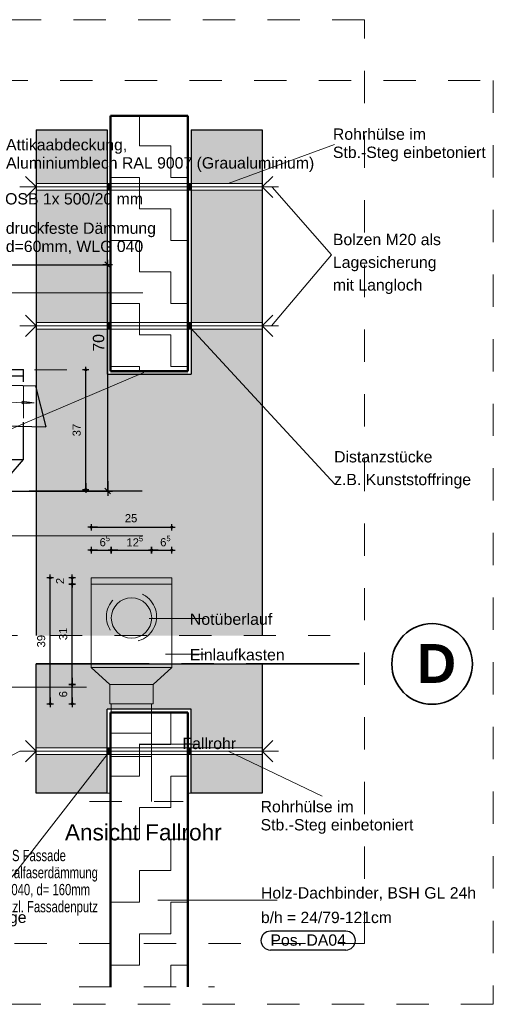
# Model space of a CAD drawing. Header units: metres. Extents: x 1314 to 1415, y -87 to -52.
# Tile 194 of 256: x 1397.58 to 1399.05, y -72.08 to -69.03. Entities that reach past the tile are written whole.
import ezdxf

# ---------------------------------------------------------------- set-up
doc = ezdxf.new("R2010")
doc.units = ezdxf.units.M
doc.header["$PDMODE"] = 65
for name, pattern in [('AUSGEZOGEN', [0]), ('PUNKT2_S9', [0.0015, 0, -0.0015]), ('STRICHLINIE_S4', [0.008, 0.006, -0.002]), ('STRICHPUNKT2_S5', [0.5, 0.35, -0.05, 0.05, -0.05]), ('VERDECKT2_S2', [0.15, 0.1, -0.05])]:
    doc.linetypes.add(name, pattern=pattern)
for name, color, linetype, lineweight in [('XR$11$Achsen', 4, 'AUSGEZOGEN', 13), ('XR$11$Allgemein', 4, 'AUSGEZOGEN', 13), ('XR$11$Muster', 4, 'AUSGEZOGEN', 13), ('XR$11$Text 1_100', 3, 'AUSGEZOGEN', 18), ('XR$11$Text 1_50', 3, 'AUSGEZOGEN', 18), ('XR$11$Wand', 1, 'AUSGEZOGEN', 50), ('XR$11$Wand Mauerwerk tr_1', 42, 'AUSGEZOGEN', 18), ('XR$7$Allgemein', 4, 'AUSGEZOGEN', 13), ('XR$7$Design', 4, 'AUSGEZOGEN', 13), ('XR$7$Maßlinie 1_100', 7, 'AUSGEZOGEN', 25), ('XR$7$Maßlinie 1_50', 7, 'AUSGEZOGEN', 25), ('XR$7$Text 1_100', 3, 'AUSGEZOGEN', 18), ('XR$7$Text 1_50', 3, 'AUSGEZOGEN', 18), ('XR$7$Wand', 1, 'AUSGEZOGEN', 50), ('XR$7$Wand Mauerwerk tr_1', 42, 'AUSGEZOGEN', 18)]:
    doc.layers.add(name, color=color, linetype=linetype, lineweight=lineweight)
doc.styles.add('ARIAL', font='arial.ttf')
doc.dimstyles.new('DIMSTYLE_30', dxfattribs={"dimtxt": 0.025, "dimasz": 0.02, "dimexe": 0, "dimexo": 1e-06, "dimgap": 0.0125, "dimtad": 2, "dimdec": 1, "dimlfac": 100, "dimrnd": 0.5, "dimzin": 4, "dimdsep": 46, "dimtxsty": 'ARIAL', "dimblk1": 'ALL_ML_KREIS', "dimblk2": 'ALL_ML_KREIS', "dimsah": 1, "dimcen": 0, "dimse1": 1, "dimse2": 1, "dimclrd": 7, "dimclre": 7, "dimclrt": 7, "dimadec": 0, "dimazin": 0, "dimtfac": 1, "dimtdec": 0, "dimtix": 1, "dimtmove": 2, "dimatfit": 3, "dimfxl": 0, "dimtzin": 0, "dimlwd": 0, "dimlwe": 25, "dimarcsym": 0})
doc.dimstyles.new('DIMSTYLE_31', dxfattribs={"dimtxt": 0.025, "dimasz": 0.02, "dimexe": 0, "dimexo": 1e-06, "dimgap": 0.0125, "dimtad": 2, "dimdec": 1, "dimlfac": 100, "dimrnd": 0.5, "dimzin": 4, "dimdsep": 46, "dimtxsty": 'ARIAL', "dimblk1": 'ALL_ML_KREIS', "dimblk2": 'ALL_ML_KREIS', "dimsah": 1, "dimcen": 0, "dimse1": 1, "dimse2": 1, "dimclrd": 7, "dimclre": 7, "dimclrt": 7, "dimadec": 0, "dimazin": 0, "dimtfac": 1, "dimtdec": 0, "dimtix": 1, "dimtmove": 2, "dimatfit": 3, "dimfxl": 0, "dimtzin": 0, "dimlwd": 0, "dimlwe": 25, "dimarcsym": 0})
doc.dimstyles.new('DIMSTYLE_37', dxfattribs={"dimtxt": 0.025, "dimasz": 0.02, "dimexe": 0, "dimexo": 1e-06, "dimgap": 0.0125, "dimtad": 2, "dimdec": 1, "dimlfac": 100, "dimrnd": 0.5, "dimzin": 4, "dimdsep": 46, "dimtxsty": 'ARIAL', "dimblk1": 'ALL_ML_KREIS', "dimblk2": 'ALL_ML_KREIS', "dimsah": 1, "dimcen": 0, "dimse1": 1, "dimse2": 1, "dimclrd": 7, "dimclre": 7, "dimclrt": 7, "dimadec": 0, "dimazin": 0, "dimtfac": 1, "dimtdec": 0, "dimtix": 1, "dimtmove": 2, "dimatfit": 3, "dimfxl": 0, "dimtvp": 1.2, "dimtzin": 0, "dimlwd": 0, "dimlwe": 25, "dimarcsym": 0})
doc.dimstyles.new('DIMSTYLE_38', dxfattribs={"dimtxt": 0.025, "dimasz": 0.02, "dimexe": 0, "dimexo": 1e-06, "dimgap": 0.0125, "dimtad": 2, "dimdec": 1, "dimlfac": 100, "dimrnd": 0.5, "dimzin": 4, "dimdsep": 46, "dimtxsty": 'ARIAL', "dimblk1": 'ALL_ML_KREIS', "dimblk2": 'ALL_ML_KREIS', "dimsah": 1, "dimcen": 0, "dimse1": 1, "dimse2": 1, "dimclrd": 7, "dimclre": 7, "dimclrt": 7, "dimadec": 0, "dimazin": 0, "dimtfac": 1, "dimtdec": 0, "dimtix": 1, "dimtmove": 2, "dimatfit": 3, "dimfxl": 0, "dimtvp": 1.2, "dimtzin": 0, "dimlwd": 0, "dimlwe": 25, "dimarcsym": 0})
doc.dimstyles.new('DIMSTYLE_39', dxfattribs={"dimtxt": 0.035, "dimasz": 0.03, "dimexe": 0, "dimexo": 0, "dimgap": 0.0175, "dimtad": 2, "dimdec": 1, "dimlfac": 100, "dimrnd": 1, "dimzin": 4, "dimdsep": 46, "dimtxsty": 'ARIAL', "dimblk1": 'ALL_ML_STRICH', "dimblk2": 'ALL_ML_STRICH', "dimsah": 1, "dimcen": 0, "dimclrd": 3, "dimclre": 3, "dimclrt": 3, "dimadec": 0, "dimazin": 0, "dimtfac": 1, "dimtdec": 0, "dimtix": 1, "dimtmove": 2, "dimatfit": 3, "dimfxl": 0, "dimtzin": 0, "dimlwd": 0, "dimlwe": 25, "dimarcsym": 0})

# ---------------------------------------------------------------- blocks, each defined once
blk = doc.blocks.new('ALL_ML_KREIS')
at = {"color": 0, "linetype": 'ByBlock', "lineweight": -2}
for p, q in [((-1, 0), (0.5, 0)), ((0, -0.5), (0, 0.5))]:
    blk.add_line(p, q, dxfattribs=at)
blk.add_circle((0, 0), 0.15, dxfattribs=at)
blk = doc.blocks.new('*D278')
at = {"layer": 'DEFPOINTS', "color": 7, "linetype": 'AUSGEZOGEN', "lineweight": 25, "transparency": 33554687}
for p in [(1397.8054, -70.6), (1397.8054, -70.7687), (1398.0554, -70.7687)]:
    blk.add_point(p, dxfattribs=at)
at = {"layer": 'XR$7$Maßlinie 1_100', "color": 7, "linetype": 'AUSGEZOGEN', "lineweight": -2, "transparency": 33554687}
blk.add_line((1397.8054, -70.6), (1398.0554, -70.6), dxfattribs=at)
at = {"layer": 'XR$7$Maßlinie 1_100', "color": 7, "linetype": 'AUSGEZOGEN', "lineweight": 25, "transparency": 33554687, "xscale": 0.02, "yscale": 0.02, "zscale": 0.02, "rotation": 180}
blk.add_blockref('ALL_ML_KREIS', (1397.8054, -70.6), dxfattribs=at)
at = {"layer": 'XR$7$Maßlinie 1_100', "color": 7, "linetype": 'AUSGEZOGEN', "lineweight": 25, "transparency": 33554687, "xscale": 0.02, "yscale": 0.02, "zscale": 0.02}
blk.add_blockref('ALL_ML_KREIS', (1398.0554, -70.6), dxfattribs=at)
at = {"layer": 'XR$7$Maßlinie 1_100', "color": 7, "linetype": 'AUSGEZOGEN', "lineweight": 25, "transparency": 33554687, "insert": (1397.9291, -70.5721), "char_height": 0.025, "width": 0.1, "attachment_point": 5, "style": 'ARIAL'}
blk.add_mtext('\\A1;{\\A1;{25\\H0.016500;\\S^ ;}}', dxfattribs=at)
blk = doc.blocks.new('*D292')
at = {"layer": 'DEFPOINTS', "color": 7, "linetype": 'AUSGEZOGEN', "lineweight": 25, "transparency": 33554687}
for p in [(1397.8054, -70.6707), (1397.8054, -70.7687), (1397.8679, -71.1958)]:
    blk.add_point(p, dxfattribs=at)
at = {"layer": 'XR$7$Maßlinie 1_100', "color": 7, "linetype": 'AUSGEZOGEN', "lineweight": -2, "transparency": 33554687}
blk.add_line((1397.8054, -70.6707), (1397.8679, -70.6707), dxfattribs=at)
at = {"layer": 'XR$7$Maßlinie 1_100', "color": 7, "linetype": 'AUSGEZOGEN', "lineweight": 25, "transparency": 33554687, "xscale": 0.02, "yscale": 0.02, "zscale": 0.02, "rotation": 180}
blk.add_blockref('ALL_ML_KREIS', (1397.8054, -70.6707), dxfattribs=at)
at = {"layer": 'XR$7$Maßlinie 1_100', "color": 7, "linetype": 'AUSGEZOGEN', "lineweight": 25, "transparency": 33554687, "xscale": 0.02, "yscale": 0.02, "zscale": 0.02}
blk.add_blockref('ALL_ML_KREIS', (1397.8679, -70.6707), dxfattribs=at)
at = {"layer": 'XR$7$Maßlinie 1_100', "color": 7, "linetype": 'AUSGEZOGEN', "lineweight": 25, "transparency": 33554687, "insert": (1397.8477, -70.6428), "char_height": 0.025, "width": 0.075, "attachment_point": 5, "style": 'ARIAL'}
blk.add_mtext('\\A1;{\\A1;{6\\H0.016500;\\S5^ ;}}', dxfattribs=at)
blk = doc.blocks.new('*D293')
at = {"layer": 'DEFPOINTS', "color": 7, "linetype": 'AUSGEZOGEN', "lineweight": 25, "transparency": 33554687}
for p in [(1397.8679, -70.6707), (1397.8679, -71.1958), (1397.9928, -71.1996)]:
    blk.add_point(p, dxfattribs=at)
at = {"layer": 'XR$7$Maßlinie 1_100', "color": 7, "linetype": 'AUSGEZOGEN', "lineweight": -2, "transparency": 33554687}
blk.add_line((1397.8679, -70.6707), (1397.9928, -70.6707), dxfattribs=at)
at = {"layer": 'XR$7$Maßlinie 1_100', "color": 7, "linetype": 'AUSGEZOGEN', "lineweight": 25, "transparency": 33554687, "xscale": 0.02, "yscale": 0.02, "zscale": 0.02, "rotation": 180}
blk.add_blockref('ALL_ML_KREIS', (1397.8679, -70.6707), dxfattribs=at)
at = {"layer": 'XR$7$Maßlinie 1_100', "color": 7, "linetype": 'AUSGEZOGEN', "lineweight": 25, "transparency": 33554687, "xscale": 0.02, "yscale": 0.02, "zscale": 0.02}
blk.add_blockref('ALL_ML_KREIS', (1397.9928, -70.6707), dxfattribs=at)
at = {"layer": 'XR$7$Maßlinie 1_100', "color": 7, "linetype": 'AUSGEZOGEN', "lineweight": 25, "transparency": 33554687, "insert": (1397.9405, -70.6432), "char_height": 0.025, "width": 0.1, "attachment_point": 5, "style": 'ARIAL'}
blk.add_mtext('\\A1;{\\A1;{12\\H0.016500;\\S5^ ;}}', dxfattribs=at)
blk = doc.blocks.new('*D294')
at = {"layer": 'DEFPOINTS', "color": 7, "linetype": 'AUSGEZOGEN', "lineweight": 25, "transparency": 33554687}
for p in [(1397.9928, -70.6707), (1398.0554, -70.7687), (1397.9928, -71.1996)]:
    blk.add_point(p, dxfattribs=at)
at = {"layer": 'XR$7$Maßlinie 1_100', "color": 7, "linetype": 'AUSGEZOGEN', "lineweight": -2, "transparency": 33554687}
blk.add_line((1397.9928, -70.6707), (1398.0554, -70.6707), dxfattribs=at)
at = {"layer": 'XR$7$Maßlinie 1_100', "color": 7, "linetype": 'AUSGEZOGEN', "lineweight": 25, "transparency": 33554687, "xscale": 0.02, "yscale": 0.02, "zscale": 0.02, "rotation": 180}
blk.add_blockref('ALL_ML_KREIS', (1397.9928, -70.6707), dxfattribs=at)
at = {"layer": 'XR$7$Maßlinie 1_100', "color": 7, "linetype": 'AUSGEZOGEN', "lineweight": 25, "transparency": 33554687, "xscale": 0.02, "yscale": 0.02, "zscale": 0.02}
blk.add_blockref('ALL_ML_KREIS', (1398.0554, -70.6707), dxfattribs=at)
at = {"layer": 'XR$7$Maßlinie 1_100', "color": 7, "linetype": 'AUSGEZOGEN', "lineweight": 25, "transparency": 33554687, "insert": (1398.0352, -70.6428), "char_height": 0.025, "width": 0.075, "attachment_point": 5, "style": 'ARIAL'}
blk.add_mtext('\\A1;{\\A1;{6\\H0.016500;\\S5^ ;}}', dxfattribs=at)
blk = doc.blocks.new('*D296')
at = {"layer": 'DEFPOINTS', "color": 7, "linetype": 'AUSGEZOGEN', "lineweight": 25, "transparency": 33554687}
for p in [(1397.8054, -70.7562), (1397.6789, -71.1462), (1397.8629, -71.1462)]:
    blk.add_point(p, dxfattribs=at)
at = {"layer": 'XR$7$Maßlinie 1_100', "color": 7, "linetype": 'AUSGEZOGEN', "lineweight": -2, "transparency": 33554687}
blk.add_line((1397.6789, -71.1462), (1397.6789, -70.7562), dxfattribs=at)
at = {"layer": 'XR$7$Maßlinie 1_100', "color": 7, "linetype": 'AUSGEZOGEN', "lineweight": 25, "transparency": 33554687, "xscale": 0.02, "yscale": 0.02, "zscale": 0.02}
for p, rotation in [((1397.6789, -70.7562), 90), ((1397.6789, -71.1462), 270)]:
    blk.add_blockref('ALL_ML_KREIS', p, dxfattribs=dict(at, rotation=rotation))
at = {"layer": 'XR$7$Maßlinie 1_100', "color": 7, "linetype": 'AUSGEZOGEN', "lineweight": 25, "transparency": 33554687, "insert": (1397.651, -70.9524), "char_height": 0.025, "width": 0.1, "attachment_point": 5, "rotation": 90, "style": 'ARIAL'}
blk.add_mtext('\\A1;{\\A1;{39\\H0.016500;\\S^ ;}}', dxfattribs=at)
blk = doc.blocks.new('*D297')
at = {"layer": 'DEFPOINTS', "color": 7, "linetype": 'AUSGEZOGEN', "lineweight": 25, "transparency": 33554687}
for p in [(1397.8629, -71.0862), (1397.7469, -71.1462), (1397.8629, -71.1462)]:
    blk.add_point(p, dxfattribs=at)
at = {"layer": 'XR$7$Maßlinie 1_100', "color": 7, "linetype": 'AUSGEZOGEN', "lineweight": -2, "transparency": 33554687}
blk.add_line((1397.7469, -71.1462), (1397.7469, -71.0862), dxfattribs=at)
at = {"layer": 'XR$7$Maßlinie 1_100', "color": 7, "linetype": 'AUSGEZOGEN', "lineweight": 25, "transparency": 33554687, "xscale": 0.02, "yscale": 0.02, "zscale": 0.02}
for p, rotation in [((1397.7469, -71.0862), 90), ((1397.7469, -71.1462), 270)]:
    blk.add_blockref('ALL_ML_KREIS', p, dxfattribs=dict(at, rotation=rotation))
at = {"layer": 'XR$7$Maßlinie 1_100', "color": 7, "linetype": 'AUSGEZOGEN', "lineweight": 25, "transparency": 33554687, "insert": (1397.719, -71.1164), "char_height": 0.025, "width": 0.075, "attachment_point": 5, "rotation": 90, "style": 'ARIAL'}
blk.add_mtext('\\A1;{\\A1;{6\\H0.016500;\\S^ ;}}', dxfattribs=at)
blk = doc.blocks.new('*D298')
at = {"layer": 'DEFPOINTS', "color": 7, "linetype": 'AUSGEZOGEN', "lineweight": 25, "transparency": 33554687}
for p in [(1397.8054, -70.7762), (1397.7469, -71.0862), (1397.8629, -71.0862)]:
    blk.add_point(p, dxfattribs=at)
at = {"layer": 'XR$7$Maßlinie 1_100', "color": 7, "linetype": 'AUSGEZOGEN', "lineweight": -2, "transparency": 33554687}
blk.add_line((1397.7469, -71.0862), (1397.7469, -70.7762), dxfattribs=at)
at = {"layer": 'XR$7$Maßlinie 1_100', "color": 7, "linetype": 'AUSGEZOGEN', "lineweight": 25, "transparency": 33554687, "xscale": 0.02, "yscale": 0.02, "zscale": 0.02}
for p, rotation in [((1397.7469, -70.7762), 90), ((1397.7469, -71.0862), 270)]:
    blk.add_blockref('ALL_ML_KREIS', p, dxfattribs=dict(at, rotation=rotation))
at = {"layer": 'XR$7$Maßlinie 1_100', "color": 7, "linetype": 'AUSGEZOGEN', "lineweight": 25, "transparency": 33554687, "insert": (1397.719, -70.9299), "char_height": 0.025, "width": 0.1, "attachment_point": 5, "rotation": 90, "style": 'ARIAL'}
blk.add_mtext('\\A1;{\\A1;{31\\H0.016500;\\S^ ;}}', dxfattribs=at)
blk = doc.blocks.new('*D299')
at = {"layer": 'DEFPOINTS', "color": 7, "linetype": 'AUSGEZOGEN', "lineweight": 25, "transparency": 33554687}
for p in [(1397.8054, -70.7562), (1397.7469, -70.7762), (1397.8054, -70.7762)]:
    blk.add_point(p, dxfattribs=at)
at = {"layer": 'XR$7$Maßlinie 1_100', "color": 7, "linetype": 'AUSGEZOGEN', "lineweight": -2, "transparency": 33554687}
blk.add_line((1397.7469, -70.7762), (1397.7469, -70.7562), dxfattribs=at)
at = {"layer": 'XR$7$Maßlinie 1_100', "color": 7, "linetype": 'AUSGEZOGEN', "lineweight": 25, "transparency": 33554687, "xscale": 0.02, "yscale": 0.02, "zscale": 0.02}
for p, rotation in [((1397.7469, -70.7562), 90), ((1397.7469, -70.7762), 270)]:
    blk.add_blockref('ALL_ML_KREIS', p, dxfattribs=dict(at, rotation=rotation))
at = {"layer": 'XR$7$Maßlinie 1_100', "color": 7, "linetype": 'AUSGEZOGEN', "lineweight": 25, "transparency": 33554687, "insert": (1397.7094, -70.7662), "char_height": 0.025, "width": 0.075, "attachment_point": 5, "rotation": 90, "style": 'ARIAL'}
blk.add_mtext('\\A1;{\\A1;{2\\H0.016500;\\S^ ;}}', dxfattribs=at)
blk = doc.blocks.new('*D313')
at = {"layer": 'DEFPOINTS', "color": 7, "linetype": 'AUSGEZOGEN', "lineweight": 25, "transparency": 33554687}
for p in [(1396.9398, -70.1132), (1396.9398, -70.4832), (1397.7887, -70.4832)]:
    blk.add_point(p, dxfattribs=at)
at = {"layer": 'XR$7$Maßlinie 1_100', "color": 7, "linetype": 'AUSGEZOGEN', "lineweight": -2, "transparency": 33554687}
blk.add_line((1397.7887, -70.4832), (1397.7887, -70.1132), dxfattribs=at)
at = {"layer": 'XR$7$Maßlinie 1_100', "color": 7, "linetype": 'AUSGEZOGEN', "lineweight": 25, "transparency": 33554687, "xscale": 0.02, "yscale": 0.02, "zscale": 0.02}
for p, rotation in [((1397.7887, -70.1132), 90), ((1397.7887, -70.4832), 270)]:
    blk.add_blockref('ALL_ML_KREIS', p, dxfattribs=dict(at, rotation=rotation))
at = {"layer": 'XR$7$Maßlinie 1_100', "color": 7, "linetype": 'AUSGEZOGEN', "lineweight": 25, "transparency": 33554687, "insert": (1397.7608, -70.2993), "char_height": 0.025, "width": 0.1, "attachment_point": 5, "rotation": 90, "style": 'ARIAL'}
blk.add_mtext('\\A1;{\\A1;{37\\H0.016500;\\S^ ;}}', dxfattribs=at)
blk = doc.blocks.new('ALL_ML_STRICH')
at = {"color": 0, "linetype": 'ByBlock', "lineweight": -2}
for p, q in [((-1, 0), (0.5, 0)), ((-0.3, -0.3), (0.3, 0.3)), ((0, -0.5), (0, 0.5))]:
    blk.add_line(p, q, dxfattribs=at)
blk = doc.blocks.new('*D314')
at = {"layer": 'DEFPOINTS', "color": 3, "linetype": 'AUSGEZOGEN', "lineweight": 25, "transparency": 33554687}
for p in [(1397.1685, -69.7879), (1397.1798, -70.4878), (1397.8567, -70.4878)]:
    blk.add_point(p, dxfattribs=at)
at = {"layer": 'XR$7$Maßlinie 1_50', "color": 3, "linetype": 'AUSGEZOGEN', "lineweight": -2, "transparency": 33554687}
for p, q in [((1397.5132, -69.7879), (1397.8567, -69.7879)), ((1397.8567, -70.4878), (1397.8567, -69.7879)), ((1397.4732, -70.4878), (1397.8567, -70.4878))]:
    blk.add_line(p, q, dxfattribs=at)
at = {"layer": 'XR$7$Maßlinie 1_50', "color": 3, "linetype": 'AUSGEZOGEN', "lineweight": 25, "transparency": 33554687, "xscale": 0.03, "yscale": 0.03, "zscale": 0.03}
for p, rotation in [((1397.8567, -69.7879), 90), ((1397.8567, -70.4878), 270)]:
    blk.add_blockref('ALL_ML_STRICH', p, dxfattribs=dict(at, rotation=rotation))
at = {"layer": 'XR$7$Maßlinie 1_50', "color": 3, "linetype": 'AUSGEZOGEN', "lineweight": 25, "transparency": 33554687, "insert": (1397.8286, -70.0294), "char_height": 0.035, "width": 0.14, "attachment_point": 5, "rotation": 90, "style": 'ARIAL'}
blk.add_mtext('\\A1;{\\A1;{70\\H0.023100;\\S^ ;}}', dxfattribs=at)

msp = doc.modelspace()

# ---------------------------------------------------------------- hatches: boundary and pattern name
at = {"linetype": 'AUSGEZOGEN', "lineweight": 13, "transparency": 33554687}
for points in [[(1397.8652, -69.5368), (1397.8552, -69.5368), (1397.8552, -69.5568), (1397.8652, -69.5568)], [(1398.1152, -69.5368), (1398.1052, -69.5368), (1398.1052, -69.5568), (1398.1152, -69.5568)], [(1397.8652, -69.9668), (1397.8552, -69.9668), (1397.8552, -69.9868), (1397.8652, -69.9868)], [(1398.1152, -69.9668), (1398.1052, -69.9668), (1398.1052, -69.9868), (1398.1152, -69.9868)], [(1397.8652, -70.1168), (1397.8652, -70.1268), (1398.1052, -70.1268), (1398.1052, -70.1168)], [(1397.8652, -71.2828), (1397.8552, -71.2828), (1397.8552, -71.3028), (1397.8652, -71.3028)], [(1398.1152, -71.2828), (1398.1052, -71.2828), (1398.1052, -71.3028), (1398.1152, -71.3028)]]:
    msp.add_hatch(color=8, dxfattribs=at).paths.add_polyline_path(points)
at = {"layer": 'XR$11$Allgemein', "linetype": 'AUSGEZOGEN', "lineweight": 25, "transparency": 33554687}
for points in [[(1397.6352, -69.3701), (1397.6352, -69.5368), (1397.8552, -69.5368), (1397.8552, -69.3701)], [(1398.3352, -69.3701), (1398.1152, -69.3701), (1398.1152, -69.5368), (1398.3352, -69.5368)], [(1397.6352, -69.9668), (1397.8552, -69.9668), (1397.8552, -69.5568), (1397.6352, -69.5568)], [(1398.3352, -69.5568), (1398.1152, -69.5568), (1398.1152, -69.9668), (1398.3352, -69.9668)], [(1397.6352, -70.9349), (1398.3352, -70.9349), (1398.3352, -69.9868), (1398.1152, -69.9868), (1398.1152, -70.1268), (1397.8552, -70.1268), (1397.8552, -69.9868), (1397.6352, -69.9868)], [(1398.1152, -71.1628), (1398.1152, -71.2828), (1398.3352, -71.2828), (1398.3352, -71.0228), (1397.6352, -71.0228), (1397.6352, -71.2828), (1397.8552, -71.2828), (1397.8552, -71.1628)], [(1397.6352, -71.4228), (1397.8552, -71.4228), (1397.8552, -71.3028), (1397.6352, -71.3028)], [(1398.3352, -71.3028), (1398.1152, -71.3028), (1398.1152, -71.4228), (1398.3352, -71.4228)]]:
    msp.add_hatch(color=8, dxfattribs=at).paths.add_polyline_path(points)
at = {"layer": 'XR$11$Muster', "linetype": 'AUSGEZOGEN', "lineweight": 13, "transparency": 33554687}
h = msp.add_hatch(dxfattribs=at)
h.set_pattern_fill('MUSTER', color=52, scale=0.0975, style=0, pattern_type=2)
h.set_pattern_definition([(0, (0.195, 0.195), (0.0975, 0.0975), [0.0975, -0.0975]), (90, (0.195, 0.195), (-0.0975, 0.0975), [0.0975, -0.0975])])
h.paths.add_polyline_path([(1397.8652, -69.3268), (1397.8652, -70.1168), (1398.1052, -70.1168), (1398.1052, -69.3268)], flags=0)
h = msp.add_hatch(dxfattribs=at)
h.set_pattern_fill('MUSTER', color=52, scale=0.0975, angle=90, style=0, pattern_type=2)
h.set_pattern_definition([(90, (-0.195, 0.195), (-0.0975, 0.0975), [0.0975, -0.0975]), (180, (-0.195, 0.195), (-0.0975, -0.0975), [0.0975, -0.0975])])
h.paths.add_polyline_path([(1398.1052, -71.1728), (1397.8652, -71.1728), (1397.8652, -72.0221), (1398.1052, -72.0221)], flags=0)

# ---------------------------------------------------------------- linework, layer by layer
at = {"layer": 'XR$11$Achsen', "color": 4, "linetype": 'STRICHPUNKT2_S5', "lineweight": 35, "transparency": 33554687}
msp.add_line((1397.6352, -71.0228), (1398.736, -71.0228), dxfattribs=at)
at = {"layer": 'XR$11$Achsen', "color": 4, "linetype": 'AUSGEZOGEN', "lineweight": 35, "transparency": 33554687}
msp.add_circle((1398.8607, -71.0228), 0.1247, dxfattribs=at)
at = {"layer": 'XR$11$Allgemein', "color": 4, "linetype": 'AUSGEZOGEN', "lineweight": 25, "transparency": 33554687}
for p, q in [((1397.6352, -69.3701), (1397.8552, -69.3701)), ((1397.6352, -69.3701), (1397.6352, -70.9349)), ((1397.8552, -69.3701), (1397.8552, -70.1268)), ((1398.1152, -69.3701), (1398.3352, -69.3701)), ((1398.1152, -69.3701), (1398.1152, -70.1268)), ((1398.3352, -69.3701), (1398.3352, -70.9349)), ((1397.8552, -70.1268), (1398.1152, -70.1268)), ((1397.6352, -71.0228), (1398.3352, -71.0228)), ((1397.6352, -71.4228), (1397.6352, -71.0228)), ((1398.3352, -71.0228), (1398.3352, -71.4228)), ((1397.8552, -71.4228), (1397.8552, -71.1628)), ((1398.1152, -71.1628), (1397.8552, -71.1628)), ((1398.1152, -71.4228), (1398.1152, -71.1628)), ((1397.8552, -71.4228), (1397.6352, -71.4228)), ((1398.3352, -71.4228), (1398.1152, -71.4228))]:
    msp.add_line(p, q, dxfattribs=at)
at = {"layer": 'XR$11$Allgemein', "color": 4, "linetype": 'AUSGEZOGEN', "lineweight": 13, "transparency": 33554687}
msp.add_line((1397.31, -71.0943), (1397.791, -71.0943), dxfattribs=at)
at = {"layer": 'XR$11$Text 1_100', "color": 4, "linetype": 'AUSGEZOGEN', "lineweight": 13, "transparency": 33554687}
for p, q in [((1397.3228, -71.4263), (1397.5852, -71.2928)), ((1397.8552, -71.3028), (1397.5068, -71.7506)), ((1398.2291, -71.2928), (1398.5207, -71.4315))]:
    msp.add_line(p, q, dxfattribs=at)
at = {"layer": 'XR$11$Text 1_50', "color": 7, "linetype": 'AUSGEZOGEN', "lineweight": 25, "transparency": 33554687}
for p, q in [((1398.594, -71.8496), (1398.3603, -71.8496)), ((1398.594, -71.908), (1398.3603, -71.908))]:
    msp.add_line(p, q, dxfattribs=at)
for centre, start, end in [((1398.3603, -71.8788), 90, 270), ((1398.594, -71.8788), 270, 90)]:
    msp.add_arc(centre, 0.0292, start, end, dxfattribs=at)
at = {"layer": 'XR$11$Wand', "color": 1, "linetype": 'AUSGEZOGEN', "lineweight": 50, "transparency": 33554687}
for p, q in [((1397.8652, -69.3268), (1398.1052, -69.3268)), ((1397.8652, -69.3268), (1397.8652, -70.1168)), ((1398.1052, -69.3268), (1398.1052, -70.1168)), ((1397.8652, -70.1168), (1398.1052, -70.1168)), ((1397.8652, -72.0221), (1397.8652, -71.1728)), ((1398.1052, -71.1728), (1397.8652, -71.1728)), ((1398.1052, -72.0221), (1398.1052, -71.1728))]:
    msp.add_line(p, q, dxfattribs=at)
at = {"layer": 'XR$11$Wand', "color": 4, "linetype": 'AUSGEZOGEN', "lineweight": 13, "transparency": 33554687}
for p, q in [((1398.5591, -69.4156), (1398.23, -69.5368)), ((1397.6352, -69.5368), (1398.3352, -69.5368)), ((1397.6352, -69.5568), (1398.3352, -69.5568)), ((1398.5495, -69.7572), (1398.366, -69.548)), ((1398.5495, -69.7572), (1398.3638, -69.9768)), ((1397.49, -69.8745), (1397.9657, -69.8745)), ((1397.6352, -69.9668), (1398.3352, -69.9668)), ((1397.6352, -69.9868), (1398.3352, -69.9868)), ((1398.1126, -69.9834), (1398.5598, -70.4669)), ((1397.49, -70.3245), (1397.9691, -70.1213)), ((1397.49, -70.6265), (1397.9657, -70.6265)), ((1397.6352, -71.2828), (1398.3352, -71.2828)), ((1397.6352, -71.3028), (1398.3352, -71.3028)), ((1398.3811, -71.7532), (1398.0115, -71.7532))]:
    msp.add_line(p, q, dxfattribs=at)
at = {"layer": 'XR$11$Wand', "color": 52, "linetype": 'AUSGEZOGEN', "lineweight": 13, "transparency": 33554687}
for p, q in [((1397.6352, -69.5468), (1397.6027, -69.5143)), ((1398.3352, -69.5468), (1398.3678, -69.5143)), ((1397.5852, -69.5468), (1398.3852, -69.5468)), ((1397.6352, -69.5468), (1397.6027, -69.5794)), ((1398.3352, -69.5468), (1398.3678, -69.5794)), ((1397.6352, -69.9768), (1397.6027, -69.9442)), ((1398.3352, -69.9768), (1398.3678, -69.9442)), ((1397.5852, -69.9768), (1398.3852, -69.9768)), ((1397.6352, -69.9768), (1397.6027, -70.0093)), ((1398.3352, -69.9768), (1398.3678, -70.0093)), ((1397.6352, -71.2928), (1397.6027, -71.2602)), ((1398.3352, -71.2928), (1398.3678, -71.2602)), ((1397.5852, -71.2928), (1398.3852, -71.2928)), ((1397.6352, -71.2928), (1397.6027, -71.3253)), ((1398.3352, -71.2928), (1398.3678, -71.3253)), ((1397.8552, -71.4228), (1397.8652, -71.4228)), ((1398.1052, -71.4228), (1398.1152, -71.4228))]:
    msp.add_line(p, q, dxfattribs=at)
at = {"layer": 'XR$11$Wand', "color": 52, "linetype": 'VERDECKT2_S2', "lineweight": 13, "transparency": 33554687}
msp.add_line((1397.7687, -72.0221), (1398.1877, -72.0221), dxfattribs=at)
at = {"layer": 'XR$11$Wand Mauerwerk tr_1', "color": 7, "linetype": 'STRICHLINIE_S4', "lineweight": 18, "transparency": 33554687}
msp.add_line((1397.4776, -70.9349), (1398.5456, -70.9349), dxfattribs=at)
msp.add_lwpolyline([(1395.7099, -69.2176), (1399.0501, -69.2176), (1399.0501, -72.0759), (1395.7099, -72.0759), (1395.7099, -69.2176)], close=True, dxfattribs=at)
at = {"layer": 'XR$7$Allgemein', "color": 4, "linetype": 'AUSGEZOGEN', "lineweight": 25, "transparency": 33554687}
for p, q in [((1397.6337, -70.1632), (1396.8398, -70.1462)), ((1397.5341, -70.286), (1397.6657, -70.2888))]:
    msp.add_line(p, q, dxfattribs=at)
at = {"layer": 'XR$7$Design', "color": 4, "linetype": 'AUSGEZOGEN', "lineweight": 25, "transparency": 33554687}
for p, q in [((1397.3866, -70.1119), (1397.5966, -70.1119)), ((1397.5966, -70.1499), (1397.5966, -70.1119)), ((1397.3866, -70.1319), (1397.5966, -70.1319)), ((1397.6337, -70.1632), (1397.6657, -70.2888)), ((1397.6383, -70.2051), (1397.6383, -70.205)), ((1397.5966, -70.3899), (1397.5966, -70.2748)), ((1397.3866, -70.3899), (1397.5966, -70.3899)), ((1397.5516, -70.4419), (1397.5966, -70.3899))]:
    msp.add_line(p, q, dxfattribs=at)
at = {"layer": 'XR$7$Design', "color": 4, "linetype": 'AUSGEZOGEN', "lineweight": 13, "transparency": 33554687}
for p, q in [((1397.4985, -70.2127), (1397.6296, -70.2154)), ((1397.5922, -70.2184), (1397.5925, -70.2099)), ((1397.5922, -70.2184), (1397.6296, -70.2154)), ((1397.5925, -70.2099), (1397.6296, -70.2154)), ((1397.8054, -70.7562), (1398.0554, -70.7562)), ((1397.8054, -70.7562), (1397.8054, -71.0342)), ((1398.0554, -70.7562), (1398.0554, -71.0342)), ((1397.8054, -70.7762), (1398.0554, -70.7762)), ((1398.1595, -70.8823), (1397.9853, -70.8823)), ((1398.1595, -70.9923), (1398.0355, -70.9923)), ((1397.8054, -71.0342), (1398.0554, -71.0342)), ((1397.8629, -71.0862), (1397.8054, -71.0342)), ((1397.9978, -71.0862), (1398.0554, -71.0342)), ((1397.8629, -71.0862), (1397.8629, -71.1462)), ((1397.8629, -71.0862), (1397.9978, -71.0862)), ((1397.9978, -71.0862), (1397.9978, -71.1462)), ((1397.8629, -71.1462), (1397.9978, -71.1462)), ((1397.8679, -71.1462), (1397.8679, -71.4482)), ((1397.9928, -71.1462), (1397.9928, -71.4482)), ((1397.8679, -71.2374), (1397.9928, -71.2374)), ((1398.1345, -71.2707), (1397.9541, -71.2707)), ((1397.8679, -71.3092), (1397.9928, -71.3092))]:
    msp.add_line(p, q, dxfattribs=at)
at = {"layer": 'XR$7$Design', "color": 4, "linetype": 'PUNKT2_S9', "lineweight": 13, "transparency": 33554687}
msp.add_line((1397.8004, -71.4482), (1398.0904, -71.4482), dxfattribs=at)
msp.add_circle((1397.9304, -70.8767), 0.0775, dxfattribs=at)
at = {"layer": 'XR$7$Design', "color": 4, "linetype": 'AUSGEZOGEN', "lineweight": 13, "transparency": 33554687}
msp.add_circle((1397.9304, -70.8807), 0.0625, dxfattribs=at)
at = {"layer": 'XR$7$Maßlinie 1_50', "color": 3, "linetype": 'STRICHPUNKT2_S5', "lineweight": 13, "transparency": 33554687}
for q in [(1397.8078, -70.1132), (1397.8058, -70.1132)]:
    msp.add_line((1397.1798, -70.1132), q, dxfattribs=at)
at = {"layer": 'XR$7$Maßlinie 1_50', "color": 3, "linetype": 'STRICHPUNKT2_S5', "lineweight": 25, "transparency": 33554687}
msp.add_line((1397.9638, -70.4878), (1397.1798, -70.4878), dxfattribs=at)
at = {"layer": 'XR$7$Wand', "color": 3, "linetype": 'VERDECKT2_S2', "lineweight": 13, "transparency": 33554687}
msp.add_line((1397.5966, -70.1624), (1397.5966, -70.2873), dxfattribs=at)
at = {"layer": 'XR$7$Wand Mauerwerk tr_1', "color": 7, "linetype": 'STRICHLINIE_S4', "lineweight": 18, "transparency": 33554687}
msp.add_lwpolyline([(1394.9685, -71.8879), (1398.6511, -71.8879), (1398.6511, -69.0296), (1394.9685, -69.0296), (1394.9685, -71.8879)], close=True, dxfattribs=at)

# ---------------------------------------------------------------- texts
at = {"layer": 'XR$11$Achsen', "color": 4, "linetype": 'AUSGEZOGEN', "lineweight": 35, "transparency": 33554687, "insert": (1398.814, -71.0814), "char_height": 0.12, "width": 0.181629, "attachment_point": 7, "style": 'ARIAL'}
msp.add_mtext('\\A1;{\\fArial|i0|b1;\\H0.120000;\\W1.000000;\\C4;D}\\P', dxfattribs=at)
at = {"layer": 'XR$11$Text 1_50', "color": 4, "linetype": 'AUSGEZOGEN', "lineweight": 25, "transparency": 33554687, "char_height": 0.035, "attachment_point": 1, "style": 'ARIAL'}
for s, insert, width, line_spacing_factor in [('\\A1;{\\fArial|i0|b0;\\H0.035000;\\W1.000000;\\C4;Rohrhülse im}\\P{\\fArial|i0|b0;\\H0.035000;\\W1.000000;\\C4;Stb.-Steg einbetoniert}\\P', (1398.5537, -69.3661), 0.492432, 0.963855), ('\\A1;{\\fArial|i0|b0;\\H0.035000;\\W1.000000;\\C4;Bolzen M20 als}\\P{\\fArial|i0|b0;\\H0.035000;\\W1.000000;\\C4;Lagesicherung}\\P{\\fArial|i0|b0;\\H0.035000;\\W1.000000;\\C4;mit Langloch}\\P', (1398.5537, -69.6921), 0.353579, 1.204819), ('\\A1;{\\fArial|i0|b0;\\H0.035000;\\W1.000000;\\C4;Distanzstücke}\\P{\\fArial|i0|b0;\\H0.035000;\\W1.000000;\\C4;z.B. Kunststoffringe}\\P', (1398.5574, -70.3644), 0.442228, 1.204819), ('\\A1;{\\fArial|i0|b0;\\H0.035000;\\W1.000000;\\C4;Rohrhülse im}\\P{\\fArial|i0|b0;\\H0.035000;\\W1.000000;\\C4;Stb.-Steg einbetoniert}\\P', (1398.3299, -71.4467), 0.492432, 0.963855), ('\\A1;{\\fArial|i0|b0;\\H0.035000;\\W1.000000;\\C4;Distanzstücke}\\P{\\fArial|i0|b0;\\H0.035000;\\W1.000000;\\C4;z.B. Kunststoffringe}\\P', (1397.1817, -71.7188), 0.442228, 1.204819)]:
    msp.add_mtext(s, dxfattribs=dict(at, insert=insert, width=width, line_spacing_factor=line_spacing_factor))
at = {"layer": 'XR$11$Text 1_50', "color": 7, "linetype": 'AUSGEZOGEN', "lineweight": 25, "transparency": 33554687, "char_height": 0.035, "attachment_point": 7, "style": 'ARIAL'}
for s, insert, width in [('\\W1.00;Holz-Dachbinder, BSH GL 24h', (1398.3311, -71.7551), 0.683275), ('\\W0.99;b/h = 24/79-121cm', (1398.3311, -71.8251), 0.426245), ('\\W1.00;Pos. DA04', (1398.3603, -71.8951), 0.25122)]:
    msp.add_mtext(s, dxfattribs=dict(at, insert=insert, width=width))
at = {"layer": 'XR$7$Allgemein', "color": 4, "linetype": 'AUSGEZOGEN', "lineweight": 13, "transparency": 33554687, "attachment_point": 7, "style": 'ARIAL'}
for s, insert, char_height, width in [('\\W1.01;Notüberlauf', (1398.1108, -70.9023), 0.035, 0.271922), ('\\W1.00;Einlaufkasten', (1398.1108, -71.0123), 0.035, 0.312749), ('\\W1.00;Fallrohr', (1398.0883, -71.2869), 0.035, 0.18441), ('\\W1.00;Ansicht Fallrohr', (1397.7244, -71.5694), 0.05, 0.5126)]:
    msp.add_mtext(s, dxfattribs=dict(at, insert=insert, char_height=char_height, width=width))
at = {"layer": 'XR$7$Text 1_100', "color": 3, "linetype": 'AUSGEZOGEN', "lineweight": 18, "transparency": 33554687, "insert": (1397.4791, -71.598), "char_height": 0.035, "width": 0.362112, "attachment_point": 1, "line_spacing_factor": 0.903614, "style": 'ARIAL'}
msp.add_mtext('\\A1;{\\fArial|i0|b0;\\H0.035000;\\W0.714286;\\C3;WDVS Fassade}\\P{\\fArial|i0|b0;\\H0.035000;\\W0.714286;\\C3;Mineralfaserdämmung}\\P{\\fArial|i0|b0;\\H0.035000;\\W0.714286;\\C3;WLG040, d= 160mm}\\P{\\fArial|i0|b0;\\H0.035000;\\W0.714286;\\C3;zusätzl. Fassadenputz}\\P', dxfattribs=at)
at = {"layer": 'XR$7$Text 1_50', "color": 3, "linetype": 'AUSGEZOGEN', "lineweight": 18, "transparency": 33554687, "insert": (1397.5422, -69.3989), "char_height": 0.035, "width": 0.977146, "attachment_point": 1, "line_spacing_factor": 0.963855, "style": 'ARIAL'}
msp.add_mtext('\\A1;{\\fArial|i0|b0;\\H0.035000;\\W1.000000;\\C3;Attikaabdeckung, }\\P{\\fArial|i0|b0;\\H0.035000;\\W1.000000;\\C3;Aluminiumblech RAL 9007 (Graualuminium)}\\P', dxfattribs=at)
at = {"layer": 'XR$7$Text 1_50', "color": 3, "linetype": 'AUSGEZOGEN', "lineweight": 18, "transparency": 33554687, "insert": (1397.5393, -69.6018), "char_height": 0.035, "width": 0.445004, "attachment_point": 7, "style": 'ARIAL'}
msp.add_mtext('\\W1.00;OSB 1x 500/20 mm', dxfattribs=at)
at = {"layer": 'XR$7$Text 1_50', "color": 3, "linetype": 'AUSGEZOGEN', "lineweight": 18, "transparency": 33554687, "insert": (1397.5414, -69.6571), "char_height": 0.035, "width": 0.484237, "attachment_point": 1, "rotation": 0, "line_spacing_factor": 0.963855, "style": 'ARIAL'}
msp.add_mtext('\\A1;{\\fArial|i0|b0;\\H0.035000;\\W1.000000;\\C3;druckfeste Dämmung}\\P{\\fArial|i0|b0;\\H0.035000;\\W1.000000;\\C3;d=60mm, WLG 040}\\P', dxfattribs=at)

# ---------------------------------------------------------------- dimensions: what is measured, and where the dimension line sits
at = {"layer": 'XR$7$Maßlinie 1_100', "color": 7, "linetype": 'AUSGEZOGEN', "lineweight": 25, "transparency": 33554687}
for base, p1, p2, dimstyle, picture, middle in [((1397.7887, -70.1132), (1396.9398, -70.4832), (1396.9398, -70.1132), 'DIMSTYLE_31', '*D313', (1397.7608, -70.2993)), ((1397.7469, -70.7562), (1397.8054, -70.7762), (1397.8054, -70.7562), 'DIMSTYLE_38', '*D299', (1397.7094, -70.7662)), ((1397.6789, -70.7562), (1397.8629, -71.1462), (1397.8054, -70.7562), 'DIMSTYLE_31', '*D296', (1397.651, -70.9524)), ((1397.7469, -70.7762), (1397.8629, -71.0862), (1397.8054, -70.7762), 'DIMSTYLE_31', '*D298', (1397.719, -70.9299)), ((1397.7469, -71.0862), (1397.8629, -71.1462), (1397.8629, -71.0862), 'DIMSTYLE_38', '*D297', (1397.719, -71.1164))]:
    dim = msp.add_linear_dim(base=base, p1=p1, p2=p2, angle=90, dimstyle=dimstyle, override={"dimpost": '<>', "dimclrd": 7, "dimclre": 7, "dimclrt": 7, "dimlwd": 0, "dimlwe": 25}, dxfattribs=at)
    dim.commit()
    dim.dimension.update_dxf_attribs({"geometry": picture, "text_midpoint": middle, "dimtype": 160})
for base, p1, p2, dimstyle, picture, middle in [((1398.0554, -70.6), (1397.8054, -70.7687), (1398.0554, -70.7687), 'DIMSTYLE_30', '*D278', (1397.9291, -70.5721)), ((1397.8678568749, -70.6707302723), (1397.8053568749, -70.7687071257), (1397.8678568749, -71.1957687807), 'DIMSTYLE_37', '*D292', (1397.8477375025, -70.6428039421)), ((1397.9928, -70.6707), (1397.8679, -71.1958), (1397.9928, -71.1996), 'DIMSTYLE_31', '*D293', (1397.9405, -70.6432)), ((1398.0554, -70.6707), (1397.9928, -71.1996), (1398.0554, -70.7687), 'DIMSTYLE_38', '*D294', (1398.0352, -70.6428))]:
    dim = msp.add_linear_dim(base=base, p1=p1, p2=p2, dimstyle=dimstyle, override={"dimpost": '<>', "dimclrd": 7, "dimclre": 7, "dimclrt": 7, "dimlwd": 0, "dimlwe": 25}, dxfattribs=at)
    dim.commit()
    dim.dimension.update_dxf_attribs({"geometry": picture, "text_midpoint": middle, "dimtype": 160})
at = {"layer": 'XR$7$Maßlinie 1_50', "color": 3, "linetype": 'AUSGEZOGEN', "lineweight": 25, "transparency": 33554687}
dim = msp.add_linear_dim(base=(1397.8567, -69.7879), p1=(1397.4732, -70.4878), p2=(1397.5132, -69.7879), angle=90, dimstyle='DIMSTYLE_39', override={"dimpost": '<>', "dimclrd": 3, "dimclre": 3, "dimclrt": 3, "dimlwd": 0, "dimlwe": 25}, dxfattribs=at)
dim.commit()
dim.dimension.update_dxf_attribs({"geometry": '*D314', "text_midpoint": (1397.8286, -70.0294), "dimtype": 160})

doc.saveas('drawing.dxf')
